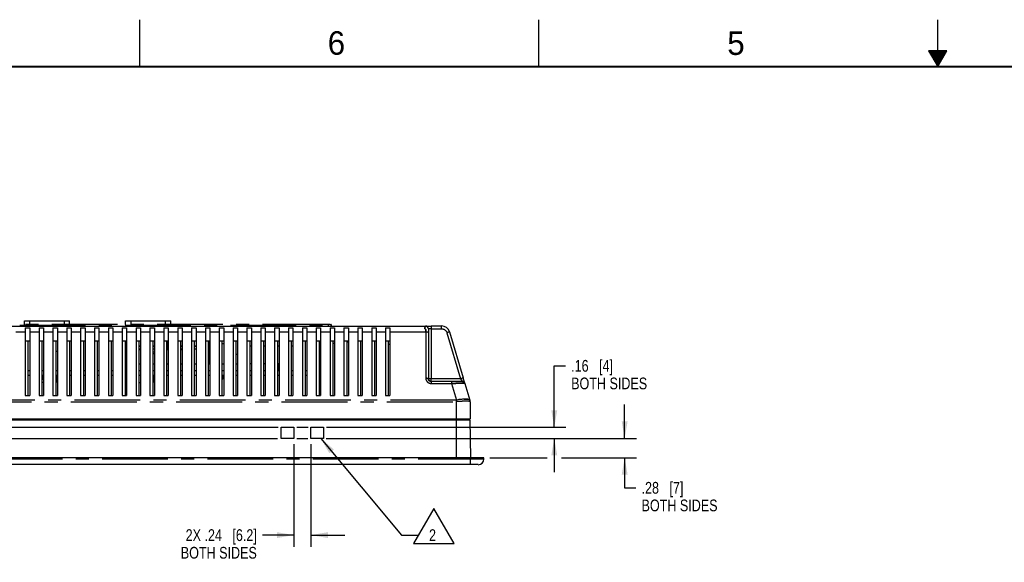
# Model space of a CAD drawing. Header units: inches. Extents: x 0 to 34, y 0 to 22.
# Tile 7 of 31: x 7.2 to 17.7, y 16.2 to 22. Entities that reach past the tile are written whole.
import ezdxf

# ---------------------------------------------------------------- set-up
doc = ezdxf.new("R2010")
doc.units = ezdxf.units.IN
doc.header["$LTSCALE"] = 1.87
doc.header["$MEASUREMENT"] = 0
doc.linetypes.add('CENTER', pattern=[0.6, 0.375, -0.075, 0.075, -0.075])
doc.layers.get('0').update_dxf_attribs({"linetype": 'CONTINUOUS'})
for name, color, linetype in [('DEFAULT_1', 7, 'CENTER'), ('DETAIL', 7, 'CONTINUOUS'), ('DIMENSIONS', 7, 'CONTINUOUS')]:
    doc.layers.add(name, color=color, linetype=linetype)
doc.styles.get("Standard").update_dxf_attribs({"font": 'txt', "width": 0.8})
doc.styles.add('TEXTSTYLE_2', font='txt')
doc.dimstyles.new('DIMSTYLE_2', dxfattribs={"dimtxt": 0.125, "dimasz": 0.18, "dimexe": 0.18, "dimexo": 0.0625, "dimgap": 0.09, "dimtad": 0, "dimtih": 1, "dimtoh": 1, "dimdec": 1, "dimlfac": 1.333333, "dimzin": 4, "dimdsep": 46, "dimtxsty": 'STANDARD', "dimblk": '_FILLED', "dimblk1": '_FILLED', "dimblk2": '_FILLED', "dimcen": 0.09, "dimadec": 0, "dimazin": 0, "dimtfac": 1, "dimtdec": 1, "dimtofl": 0, "dimtmove": 0, "dimatfit": 3, "dimldrblk": '_FILLED', "dimfxl": 1, "dimtolj": 1, "dimtzin": 4, "dimarcsym": 0})
doc.dimstyles.get("Standard").update_dxf_attribs({"dimtxt": 0.125, "dimasz": 0.18, "dimexe": 0.18, "dimexo": 0.0625, "dimgap": 0.09, "dimtad": 0, "dimtih": 1, "dimtoh": 1, "dimdec": 3, "dimzin": 4, "dimdsep": 46, "dimtxsty": 'STANDARD', "dimblk": '_FILLED', "dimblk1": '_FILLED', "dimblk2": '_FILLED', "dimcen": 0.09, "dimadec": 0, "dimazin": 0, "dimtol": 1, "dimtp": 0.01, "dimtm": 0.01, "dimtfac": 1, "dimtdec": 3, "dimtofl": 0, "dimtmove": 0, "dimatfit": 3, "dimldrblk": '_FILLED', "dimfxl": 1, "dimtolj": 1, "dimtzin": 4, "dimarcsym": 0})

# ---------------------------------------------------------------- blocks, each defined once
blk = doc.blocks.new('_FILLED')
at = {"color": 0, "linetype": 'BYBLOCK'}
blk.add_solid([(0, 0), (-1, 0.174), (-1, -0.174)], dxfattribs=at)
blk = doc.blocks.new('*D32')
at = {"layer": 'DIMENSIONS', "color": 2, "linetype": 'CONTINUOUS'}
for p, q in [((10.14, 17.48), (10.14, 16.387)), ((10.323, 17.48), (10.323, 16.387)), ((10.14, 16.512), (9.808, 16.512)), ((10.323, 16.512), (10.683, 16.512))]:
    blk.add_line(p, q, dxfattribs=at)
at = {"layer": 'DIMENSIONS', "color": 2, "linetype": 'CONTINUOUS', "xscale": 0.18, "yscale": 0.18, "zscale": 0.18}
blk.add_blockref('_FILLED', (10.14, 16.512), dxfattribs=at)
at = {"layer": 'DIMENSIONS', "color": 2, "linetype": 'CONTINUOUS', "xscale": 0.18, "yscale": 0.18, "zscale": 0.18, "rotation": 180}
blk.add_blockref('_FILLED', (10.323, 16.512), dxfattribs=at)
at = {"layer": 'DIMENSIONS', "color": 2, "linetype": 'CONTINUOUS', "insert": (9.746, 16.574), "char_height": 0.125, "width": 1.225, "attachment_point": 3, "line_spacing_factor": 0.9}
blk.add_mtext('2X .24{\\Ftxt.shx;\\W1.000000;\\H0.125000; }[6.2]\\PBOTH SIDES', dxfattribs=at)
blk = doc.blocks.new('*D33')
at = {"layer": 'DIMENSIONS', "color": 2, "linetype": 'CONTINUOUS'}
for p, q in [((12.915, 17.66), (12.915, 18.315)), ((12.915, 18.315), (13.033, 18.315)), ((4.886, 17.66), (4.964, 17.66)), ((5.168, 17.66), (9.972, 17.66)), ((10.172, 17.66), (10.293, 17.66)), ((10.487, 17.66), (13.04, 17.66)), ((4.885, 17.542), (4.961, 17.542)), ((5.167, 17.542), (9.968, 17.542)), ((10.172, 17.542), (10.291, 17.542)), ((10.484, 17.542), (13.04, 17.542)), ((12.915, 17.542), (12.915, 17.182))]:
    blk.add_line(p, q, dxfattribs=at)
at = {"layer": 'DIMENSIONS', "color": 2, "linetype": 'CONTINUOUS', "xscale": 0.18, "yscale": 0.18, "zscale": 0.18}
for p, rotation in [((12.915, 17.66), 270), ((12.915, 17.542), 90)]:
    blk.add_blockref('_FILLED', p, dxfattribs=dict(at, rotation=rotation))
at = {"layer": 'DIMENSIONS', "color": 2, "linetype": 'CONTINUOUS', "insert": (13.095, 18.377), "char_height": 0.125, "width": 1, "attachment_point": 1, "line_spacing_factor": 0.9}
blk.add_mtext('.16{\\Ftxt.shx;\\W1.000000;\\H0.125000; }[4]\\PBOTH SIDES', dxfattribs=at)
blk = doc.blocks.new('*D34')
at = {"layer": 'DIMENSIONS', "color": 2, "linetype": 'CONTINUOUS'}
for p, q in [((13.665, 17.542), (13.665, 17.902)), ((10.518, 17.542), (13.79, 17.542)), ((12.228, 17.336), (12.841, 17.336)), ((12.991, 17.336), (13.79, 17.336)), ((13.665, 17.336), (13.665, 17.015)), ((13.665, 17.015), (13.783, 17.015))]:
    blk.add_line(p, q, dxfattribs=at)
at = {"layer": 'DIMENSIONS', "color": 2, "linetype": 'CONTINUOUS', "xscale": 0.18, "yscale": 0.18, "zscale": 0.18}
for p, rotation in [((13.665, 17.542), 270), ((13.665, 17.336), 90)]:
    blk.add_blockref('_FILLED', p, dxfattribs=dict(at, rotation=rotation))
at = {"layer": 'DIMENSIONS', "color": 2, "linetype": 'CONTINUOUS', "insert": (13.845, 17.078), "char_height": 0.125, "width": 1, "attachment_point": 1, "line_spacing_factor": 0.9}
blk.add_mtext('.28{\\Ftxt.shx;\\W1.000000;\\H0.125000; }[7]\\PBOTH SIDES', dxfattribs=at)
blk = doc.blocks.new('FLAG_TRIANGLE_BL3', base_point=(11.569, 16.608))
at = {"layer": 'DETAIL', "color": 2, "linetype": 'CONTINUOUS'}
for p, q in [((11.633, 16.796), (11.416, 16.421)), ((11.849, 16.421), (11.633, 16.796)), ((11.289, 16.512), (11.469, 16.512)), ((11.416, 16.421), (11.849, 16.421))]:
    blk.add_line(p, q, dxfattribs=at)
at = {"layer": 'DETAIL', "color": 2, "linetype": 'CONTINUOUS', "width": 0.8}
blk.add_text('2', height=0.125, dxfattribs=at).set_placement((11.581, 16.449))

msp = doc.modelspace()

# ---------------------------------------------------------------- linework, layer by layer
at = {"color": 2, "linetype": 'CONTINUOUS'}
for p, q in [((8.5, 21.5), (8.5, 22)), ((12.75, 21.5), (12.75, 22)), ((17, 21.5), (17, 22)), ((16.902, 21.67), (17, 21.5)), ((17.098, 21.67), (16.902, 21.67)), ((16.908, 21.66), (17.092, 21.66)), ((16.913, 21.65), (17.087, 21.65)), ((16.919, 21.64), (17.081, 21.64)), ((16.925, 21.63), (17.075, 21.63)), ((16.931, 21.62), (17.069, 21.62)), ((17, 21.5), (17.098, 21.67)), ((16.937, 21.61), (17.064, 21.61)), ((16.942, 21.6), (17.058, 21.6)), ((16.948, 21.59), (17.052, 21.59)), ((16.954, 21.58), (17.046, 21.58)), ((16.96, 21.57), (17.04, 21.57)), ((16.965, 21.56), (17.035, 21.56)), ((16.971, 21.55), (17.029, 21.55)), ((16.977, 21.54), (17.023, 21.54)), ((16.983, 21.53), (17.017, 21.53)), ((16.988, 21.52), (17.012, 21.52)), ((16.994, 21.51), (17.006, 21.51))]:
    msp.add_line(p, q, dxfattribs=at)
at = {"color": 7, "linetype": 'CONTINUOUS'}
for p, q in [((7.27, 18.753), (7.27, 18.792)), ((7.27, 18.792), (7.752, 18.792)), ((7.752, 18.753), (7.752, 18.792)), ((8.347, 18.753), (8.347, 18.792)), ((8.347, 18.792), (8.83, 18.792)), ((8.83, 18.753), (8.83, 18.792)), ((10.525, 18.753), (10.506, 18.753)), ((10.513, 18.753), (10.506, 18.753)), ((11.539, 18.707), (11.542, 18.704)), ((11.544, 18.702), (11.539, 18.707)), ((11.542, 18.704), (11.544, 18.702)), ((11.544, 18.702), (11.545, 18.7)), ((11.545, 18.701), (11.544, 18.702)), ((11.546, 18.693), (11.545, 18.687)), ((11.545, 18.687), (11.546, 18.693)), ((11.545, 18.687), (11.545, 18.682)), ((11.545, 18.681), (11.545, 18.687)), ((11.545, 18.682), (11.545, 18.678)), ((9.242, 18.332), (9.242, 18.58)), ((7.603, 18.47), (7.621, 18.47)), ((8.359, 18.484), (8.342, 18.484)), ((8.507, 18.484), (8.489, 18.484)), ((8.802, 18.484), (8.789, 18.484)), ((8.95, 18.484), (8.932, 18.484)), ((9.375, 18.552), (9.393, 18.552)), ((7.326, 18.262), (7.308, 18.262)), ((7.474, 18.262), (7.456, 18.262)), ((7.621, 18.262), (7.603, 18.262)), ((7.769, 18.262), (7.751, 18.262)), ((7.916, 18.262), (7.899, 18.262)), ((8.064, 18.262), (8.046, 18.262)), ((8.212, 18.262), (8.194, 18.262)), ((8.359, 18.262), (8.342, 18.262)), ((8.507, 18.332), (8.489, 18.332)), ((8.507, 18.262), (8.489, 18.262)), ((8.655, 18.332), (8.637, 18.332)), ((8.655, 18.262), (8.637, 18.262)), ((8.802, 18.332), (8.785, 18.332)), ((8.802, 18.262), (8.785, 18.262)), ((8.95, 18.332), (8.932, 18.332)), ((8.95, 18.262), (8.932, 18.262)), ((9.098, 18.332), (9.08, 18.332)), ((9.098, 18.262), (9.08, 18.262)), ((9.245, 18.332), (9.227, 18.332)), ((9.245, 18.262), (9.227, 18.262)), ((9.242, 18.336), (9.245, 18.336)), ((9.375, 18.336), (9.393, 18.336)), ((9.393, 18.332), (9.375, 18.332)), ((9.393, 18.262), (9.375, 18.262)), ((9.389, 18.332), (9.389, 18.336)), ((9.54, 18.332), (9.523, 18.332)), ((9.54, 18.262), (9.523, 18.262)), ((9.688, 18.337), (9.67, 18.337)), ((9.688, 18.262), (9.67, 18.262)), ((9.676, 18.262), (9.676, 18.337)), ((9.836, 18.337), (9.818, 18.337)), ((9.836, 18.262), (9.818, 18.262)), ((9.983, 18.337), (9.966, 18.337)), ((9.983, 18.262), (9.966, 18.262)), ((9.969, 18.337), (9.969, 18.262)), ((10.131, 18.262), (10.113, 18.262)), ((10.279, 18.262), (10.261, 18.262)), ((10.426, 18.262), (10.409, 18.262)), ((7.308, 18.215), (7.326, 18.215)), ((7.456, 18.215), (7.474, 18.215)), ((7.465, 18.215), (7.465, 18.174)), ((7.465, 18.174), (7.474, 18.174)), ((7.603, 18.215), (7.621, 18.215)), ((7.607, 18.138), (7.607, 18.215)), ((7.619, 18.215), (7.619, 18.138)), ((7.751, 18.215), (7.769, 18.215)), ((7.899, 18.215), (7.916, 18.215)), ((8.046, 18.215), (8.064, 18.215)), ((8.194, 18.215), (8.212, 18.215)), ((8.342, 18.215), (8.359, 18.215)), ((8.489, 18.215), (8.507, 18.215)), ((8.492, 18.138), (8.492, 18.215)), ((8.637, 18.215), (8.655, 18.215)), ((8.644, 18.215), (8.644, 18.138)), ((8.785, 18.215), (8.802, 18.215)), ((8.932, 18.215), (8.95, 18.215)), ((9.08, 18.215), (9.098, 18.215)), ((9.227, 18.215), (9.245, 18.215)), ((9.375, 18.215), (9.393, 18.215)), ((9.389, 18.185), (9.389, 18.215)), ((9.523, 18.215), (9.54, 18.215)), ((9.67, 18.215), (9.688, 18.215)), ((9.67, 18.153), (9.676, 18.153)), ((9.676, 18.153), (9.676, 18.215)), ((9.818, 18.215), (9.836, 18.215)), ((9.966, 18.215), (9.983, 18.215)), ((10.113, 18.215), (10.131, 18.215)), ((10.261, 18.215), (10.279, 18.215)), ((10.409, 18.215), (10.426, 18.215)), ((11.917, 18.177), (11.924, 18.166)), ((11.917, 18.177), (11.921, 18.171)), ((11.921, 18.171), (11.924, 18.166)), ((11.924, 18.166), (11.932, 18.152)), ((11.924, 18.166), (11.933, 18.15)), ((11.933, 18.15), (11.934, 18.148)), ((11.933, 18.15), (11.934, 18.148)), ((7.474, 18.138), (7.456, 18.138)), ((7.603, 18.138), (7.607, 18.138)), ((7.621, 18.138), (7.619, 18.138)), ((8.492, 18.138), (8.507, 18.138)), ((8.644, 18.138), (8.637, 18.138)), ((11.821, 18.148), (11.934, 18.148)), ((11.907, 18.148), (11.821, 18.148)), ((11.914, 18.148), (11.907, 18.148)), ((11.924, 18.148), (11.914, 18.148)), ((11.928, 18.148), (11.924, 18.148)), ((11.929, 18.148), (11.928, 18.148)), ((11.934, 18.148), (11.929, 18.148)), ((11.94, 18.147), (11.941, 18.147)), ((3.13, 17.74), (12.018, 17.74)), ((12.009, 17.74), (12.009, 17.749)), ((12.025, 17.336), (12.018, 17.74)), ((10.007, 17.66), (10.14, 17.66)), ((10.007, 17.542), (10.007, 17.66)), ((10.14, 17.66), (10.14, 17.542)), ((10.323, 17.66), (10.456, 17.66)), ((10.323, 17.542), (10.323, 17.66)), ((10.456, 17.66), (10.456, 17.542)), ((10.14, 17.542), (10.007, 17.542)), ((10.456, 17.542), (10.323, 17.542)), ((12.165, 17.336), (2.982, 17.336)), ((12.165, 17.321), (12.165, 17.336)), ((12.106, 17.262), (3.041, 17.262))]:
    msp.add_line(p, q, dxfattribs=at)
at = {"color": 6, "linetype": 'CONTINUOUS'}
for p, q in [((3.543, 18.738), (11.604, 18.738)), ((7.178, 18.675), (7.279, 18.675)), ((7.279, 18.72), (7.279, 18)), ((7.279, 18.72), (7.326, 18.72)), ((7.326, 18.72), (7.326, 18)), ((7.326, 18.675), (7.426, 18.675)), ((7.426, 18.72), (7.426, 18)), ((7.426, 18.72), (7.474, 18.72)), ((7.474, 18.72), (7.474, 18)), ((7.474, 18.675), (7.574, 18.675)), ((7.574, 18.72), (7.574, 18)), ((7.574, 18.72), (7.621, 18.72)), ((7.621, 18.72), (7.621, 18)), ((7.621, 18.675), (7.722, 18.675)), ((7.722, 18.72), (7.722, 18)), ((7.722, 18.72), (7.769, 18.72)), ((7.769, 18.72), (7.769, 18)), ((7.769, 18.675), (7.869, 18.675)), ((7.869, 18.72), (7.869, 18)), ((7.869, 18.72), (7.916, 18.72)), ((7.916, 18.72), (7.916, 18)), ((7.916, 18.675), (8.017, 18.675)), ((8.017, 18.72), (8.017, 18)), ((8.017, 18.72), (8.064, 18.72)), ((8.064, 18.72), (8.064, 18)), ((8.064, 18.675), (8.164, 18.675)), ((8.164, 18.72), (8.164, 18)), ((8.164, 18.72), (8.212, 18.72)), ((8.212, 18.72), (8.212, 18)), ((8.212, 18.675), (8.312, 18.675)), ((8.312, 18.72), (8.359, 18.72)), ((8.312, 18.72), (8.312, 18)), ((8.359, 18.72), (8.359, 18)), ((8.359, 18.675), (8.46, 18.675)), ((8.46, 18.72), (8.507, 18.72)), ((8.46, 18.72), (8.46, 18)), ((8.507, 18.72), (8.507, 18)), ((8.507, 18.675), (8.607, 18.675)), ((8.607, 18.72), (8.655, 18.72)), ((8.607, 18.72), (8.607, 18)), ((8.655, 18.72), (8.655, 18)), ((8.655, 18.675), (8.755, 18.675)), ((8.755, 18.72), (8.802, 18.72)), ((8.755, 18.72), (8.755, 18)), ((8.802, 18.72), (8.802, 18)), ((8.802, 18.675), (8.903, 18.675)), ((8.903, 18.72), (8.95, 18.72)), ((8.903, 18.72), (8.903, 18)), ((8.95, 18.72), (8.95, 18)), ((8.95, 18.675), (9.05, 18.675)), ((9.05, 18.72), (9.098, 18.72)), ((9.05, 18.72), (9.05, 18)), ((9.098, 18.72), (9.098, 18)), ((9.098, 18.675), (9.198, 18.675)), ((9.198, 18.72), (9.245, 18.72)), ((9.198, 18.72), (9.198, 18)), ((9.245, 18.72), (9.245, 18)), ((9.245, 18.675), (9.346, 18.675)), ((9.346, 18.72), (9.393, 18.72)), ((9.346, 18.72), (9.346, 18)), ((9.393, 18.72), (9.393, 18)), ((9.393, 18.675), (9.493, 18.675)), ((9.493, 18.72), (9.54, 18.72)), ((9.493, 18.72), (9.493, 18)), ((9.54, 18.72), (9.54, 18)), ((9.54, 18.675), (9.641, 18.675)), ((9.641, 18.72), (9.688, 18.72)), ((9.641, 18.72), (9.641, 18)), ((9.688, 18.72), (9.688, 18)), ((9.688, 18.675), (9.788, 18.675)), ((9.788, 18.72), (9.836, 18.72)), ((9.788, 18.72), (9.788, 18)), ((9.836, 18.72), (9.836, 18)), ((9.836, 18.675), (9.936, 18.675)), ((9.936, 18.72), (9.983, 18.72)), ((9.936, 18.72), (9.936, 18)), ((9.983, 18.72), (9.983, 18)), ((9.983, 18.675), (10.084, 18.675)), ((10.084, 18.72), (10.131, 18.72)), ((10.084, 18.72), (10.084, 18)), ((10.131, 18.72), (10.131, 18)), ((10.131, 18.675), (10.231, 18.675)), ((10.231, 18.72), (10.279, 18.72)), ((10.231, 18.72), (10.231, 18)), ((10.279, 18.72), (10.279, 18)), ((10.279, 18.675), (10.379, 18.675)), ((10.379, 18.72), (10.426, 18.72)), ((10.379, 18.72), (10.379, 18)), ((10.426, 18.72), (10.426, 18)), ((10.426, 18.675), (10.527, 18.675)), ((10.525, 18.753), (10.536, 18.753)), ((10.527, 18.72), (10.574, 18.72)), ((10.527, 18.72), (10.527, 18)), ((10.541, 18.738), (10.541, 18.747)), ((10.574, 18.72), (10.574, 18)), ((10.574, 18.675), (10.674, 18.675)), ((10.674, 18.72), (10.722, 18.72)), ((10.674, 18.72), (10.674, 18)), ((10.722, 18.72), (10.722, 18)), ((10.722, 18.675), (10.822, 18.675)), ((10.822, 18.72), (10.869, 18.72)), ((10.822, 18.72), (10.822, 18)), ((10.869, 18.72), (10.869, 18)), ((10.869, 18.675), (10.97, 18.675)), ((10.97, 18.72), (11.017, 18.72)), ((10.97, 18.72), (10.97, 18)), ((11.017, 18.72), (11.017, 18)), ((11.017, 18.675), (11.117, 18.675)), ((11.117, 18.72), (11.164, 18.72)), ((11.117, 18.72), (11.117, 18)), ((11.164, 18.72), (11.164, 18)), ((11.164, 18.675), (11.545, 18.675)), ((11.604, 18.709), (11.575, 18.709)), ((11.604, 18.738), (11.604, 18.709)), ((11.715, 18.709), (11.715, 18.738)), ((11.8, 18.675), (11.772, 18.666)), ((7.279, 18.58), (7.326, 18.58)), ((7.308, 18.58), (7.308, 18)), ((7.426, 18.58), (7.474, 18.58)), ((7.456, 18.58), (7.456, 18)), ((7.574, 18.58), (7.621, 18.58)), ((7.603, 18.58), (7.603, 18)), ((7.722, 18.58), (7.769, 18.58)), ((7.751, 18.58), (7.751, 18)), ((7.869, 18.58), (7.916, 18.58)), ((7.899, 18.58), (7.899, 18)), ((8.017, 18.58), (8.064, 18.58)), ((8.046, 18.58), (8.046, 18)), ((8.164, 18.58), (8.212, 18.58)), ((8.194, 18.58), (8.194, 18)), ((8.312, 18.58), (8.359, 18.58)), ((8.342, 18.58), (8.342, 18)), ((8.46, 18.58), (8.507, 18.58)), ((8.489, 18.58), (8.489, 18)), ((8.607, 18.58), (8.655, 18.58)), ((8.637, 18.58), (8.637, 18)), ((8.755, 18.58), (8.802, 18.58)), ((8.785, 18.58), (8.785, 18)), ((8.795, 18.526), (8.795, 18.58)), ((8.903, 18.58), (8.95, 18.58)), ((8.932, 18.58), (8.932, 18)), ((9.05, 18.58), (9.098, 18.58)), ((9.08, 18.58), (9.08, 18)), ((9.198, 18.58), (9.245, 18.58)), ((9.227, 18.58), (9.227, 18)), ((9.346, 18.58), (9.393, 18.58)), ((9.375, 18.58), (9.375, 18)), ((9.493, 18.58), (9.54, 18.58)), ((9.523, 18.58), (9.523, 18)), ((9.641, 18.58), (9.688, 18.58)), ((9.67, 18.58), (9.67, 18)), ((9.788, 18.58), (9.836, 18.58)), ((9.818, 18.58), (9.818, 18)), ((9.936, 18.58), (9.983, 18.58)), ((9.966, 18.58), (9.966, 18)), ((10.084, 18.58), (10.131, 18.58)), ((10.113, 18.58), (10.113, 18)), ((10.231, 18.58), (10.279, 18.58)), ((10.261, 18.58), (10.261, 18)), ((10.379, 18.58), (10.426, 18.58)), ((10.409, 18.58), (10.409, 18)), ((10.527, 18.58), (10.574, 18.58)), ((10.556, 18.58), (10.556, 18)), ((10.674, 18.58), (10.722, 18.58)), ((10.704, 18.58), (10.704, 18)), ((10.712, 18.567), (10.718, 18.579)), ((10.822, 18.58), (10.869, 18.58)), ((10.851, 18.58), (10.851, 18)), ((10.97, 18.58), (11.017, 18.58)), ((10.999, 18.58), (10.999, 18)), ((11.117, 18.58), (11.164, 18.58)), ((11.147, 18.58), (11.147, 18)), ((8.342, 18.526), (8.359, 18.526)), ((8.359, 18.521), (8.342, 18.521)), ((8.359, 18.492), (8.342, 18.492)), ((8.489, 18.526), (8.507, 18.526)), ((8.507, 18.521), (8.489, 18.521)), ((8.507, 18.492), (8.489, 18.492)), ((8.637, 18.526), (8.655, 18.526)), ((8.655, 18.521), (8.637, 18.521)), ((8.655, 18.492), (8.637, 18.492)), ((8.785, 18.526), (8.802, 18.526)), ((8.802, 18.521), (8.785, 18.521)), ((8.802, 18.492), (8.785, 18.492)), ((8.789, 18.459), (8.789, 18.492)), ((8.796, 18.492), (8.796, 18.521)), ((8.932, 18.526), (8.95, 18.526)), ((8.95, 18.521), (8.932, 18.521)), ((8.95, 18.492), (8.932, 18.492)), ((9.08, 18.526), (9.098, 18.526)), ((9.098, 18.521), (9.08, 18.521)), ((9.098, 18.492), (9.08, 18.492)), ((9.227, 18.555), (9.242, 18.555)), ((9.67, 18.526), (9.688, 18.526)), ((9.818, 18.526), (9.836, 18.526)), ((9.966, 18.526), (9.983, 18.526)), ((10.113, 18.526), (10.131, 18.526)), ((10.704, 18.56), (10.712, 18.567)), ((11.147, 18.546), (11.164, 18.546)), ((8.655, 18.459), (8.636, 18.459)), ((8.637, 18.447), (8.655, 18.447)), ((8.785, 18.455), (8.789, 18.459)), ((8.789, 18.459), (8.785, 18.459)), ((9.227, 18.437), (9.242, 18.437)), ((9.523, 18.437), (9.54, 18.437)), ((11.917, 18.177), (11.575, 18.177)), ((11.592, 18.15), (11.582, 18.158)), ((11.604, 18.148), (11.592, 18.15)), ((11.604, 18.148), (11.604, 18.177)), ((11.963, 18.126), (11.945, 18.185)), ((11.821, 18.148), (11.604, 18.148)), ((11.939, 18.147), (11.934, 18.148)), ((11.934, 18.148), (11.946, 18.145)), ((11.941, 18.147), (11.939, 18.147)), ((7.279, 18), (7.326, 18)), ((7.426, 18), (7.474, 18)), ((7.574, 18), (7.621, 18)), ((7.722, 18), (7.769, 18)), ((7.869, 18), (7.916, 18)), ((8.017, 18), (8.064, 18)), ((8.164, 18), (8.212, 18)), ((8.312, 18), (8.359, 18)), ((8.46, 18), (8.507, 18)), ((8.607, 18), (8.655, 18)), ((8.755, 18), (8.802, 18)), ((8.903, 18), (8.95, 18)), ((9.05, 18), (9.098, 18)), ((9.198, 18), (9.245, 18)), ((9.346, 18), (9.393, 18)), ((9.493, 18), (9.54, 18)), ((9.641, 18), (9.688, 18)), ((9.788, 18), (9.836, 18)), ((9.936, 18), (9.983, 18)), ((10.084, 18), (10.131, 18)), ((10.231, 18), (10.279, 18)), ((10.379, 18), (10.426, 18)), ((10.527, 18), (10.574, 18)), ((10.674, 18), (10.722, 18)), ((10.822, 18), (10.869, 18)), ((10.97, 18), (11.017, 18)), ((11.117, 18), (11.164, 18)), ((12.015, 17.949), (12.015, 17.949)), ((3.13, 17.749), (12.018, 17.749))]:
    msp.add_line(p, q, dxfattribs=at)
at = {"color": 7, "linetype": 'CONTINUOUS', "const_width": 0.02}
msp.add_lwpolyline([(33.5, 21.5), (0.5, 21.5)], dxfattribs=at)
at = {"color": 6, "linetype": 'CONTINUOUS'}
for points in [[(11.582, 18.158), (11.576, 18.169), (11.575, 18.177)], [(11.946, 18.145), (11.957, 18.138), (11.963, 18.126)]]:
    msp.add_lwpolyline(points, dxfattribs=at)
at = {"color": 7, "linetype": 'CONTINUOUS'}
for centre, radius, start, end in [((11.546, 18.714), 0.0106, 176.5965, 182.9862), ((11.544, 18.714), 0.00846, 172.9596, 184.9016), ((10.362, 18.638), 1.184, 1.9173, 2.0781), ((11.674, 18.684), 0.129, 182.8618, 184.2098), ((11.421, 18.674), 0.125, 0.4272, 1.8271), ((9.375, 18.185), 0.0148, 271.5177, 0), ((11.604, 18.177), 0.0295, 179.9983, 269.4888), ((11.756, 18.051), 0.203, 29.2677, 29.8531), ((11.935, 18.118), 0.0293, 79.9493, 90.0716), ((11.934, 18.117), 0.031, 78.9684, 79.9053), ((11.975, 17.804), 0.156, 85.473, 86.0643), ((11.975, 17.812), 0.148, 85.3242, 85.6776), ((11.995, 17.922), 0.0356, 69.3575, 70.9936), ((11.995, 17.924), 0.0342, 69.2366, 70.9346), ((12.106, 17.321), 0.0591, 270, 360)]:
    msp.add_arc(centre, radius, start, end, dxfattribs=at)
at = {"color": 6, "linetype": 'CONTINUOUS'}
for centre, radius, start, end in [((11.545, 18.709), 0.0295, 0, 90), ((11.715, 18.65), 0.0886, 16.5044, 90), ((11.932, 18.114), 0.0328, 21.4859, 84.9641), ((11.959, 17.932), 0.0592, 0.0165, 16.4878)]:
    msp.add_arc(centre, radius, start, end, dxfattribs=at)
at = {"color": 7, "linetype": 'CONTINUOUS'}
for points, knots in [([(11.539, 18.73), (11.538, 18.729), (11.537, 18.728), (11.535, 18.725), (11.536, 18.723)], [0, 0, 0, 0, 0.29597, 1, 1, 1, 1]), ([(11.536, 18.724), (11.535, 18.725), (11.536, 18.728), (11.538, 18.729), (11.539, 18.73)], [0, 0, 0, 0, 0.46154, 1, 1, 1, 1]), ([(11.539, 18.73), (11.541, 18.731), (11.544, 18.731), (11.547, 18.735), (11.546, 18.736)], [0, 0, 0, 0, 0.67582, 1, 1, 1, 1]), ([(11.546, 18.735), (11.546, 18.734), (11.543, 18.732), (11.541, 18.731), (11.539, 18.73)], [0, 0, 0, 0, 0.3374, 1, 1, 1, 1]), ([(11.545, 18.738), (11.545, 18.738), (11.545, 18.738), (11.545, 18.738), (11.545, 18.737)], [0, 0, 0, 0, 0.390294, 1, 1, 1, 1]), ([(11.546, 18.736), (11.546, 18.736), (11.545, 18.736), (11.545, 18.737), (11.545, 18.738)], [0, 0, 0, 0, 0.352911, 1, 1, 1, 1]), ([(11.971, 17.96), (11.956, 17.96), (11.924, 17.958), (11.891, 17.953), (11.874, 17.949)], [0, 0, 0, 0, 0.458538, 1, 1, 1, 1]), ([(11.956, 17.96), (11.959, 17.96), (11.969, 17.96), (11.979, 17.96), (11.986, 17.96)], [0, 0, 0, 0, 0.277527, 1, 1, 1, 1]), ([(11.986, 17.96), (11.985, 17.96), (11.98, 17.96), (11.975, 17.96), (11.971, 17.96)], [0, 0, 0, 0, 0.234156, 1, 1, 1, 1]), ([(12.006, 17.956), (12.005, 17.957), (11.999, 17.958), (11.993, 17.959), (11.987, 17.96)], [0, 0, 0, 0, 0.206461, 1, 1, 1, 1]), ([(11.987, 17.959), (11.989, 17.959), (11.996, 17.959), (12.002, 17.958), (12.006, 17.956)], [0, 0, 0, 0, 0.29359, 1, 1, 1, 1]), ([(12.015, 17.949), (12.015, 17.95), (12.013, 17.953), (12.01, 17.955), (12.007, 17.956)], [0, 0, 0, 0, 0.198091, 1, 1, 1, 1]), ([(12.007, 17.956), (12.008, 17.955), (12.011, 17.954), (12.015, 17.952), (12.015, 17.949)], [0, 0, 0, 0, 0.31948, 1, 1, 1, 1])]:
    msp.add_open_spline(points, degree=3, knots=knots, dxfattribs=at)
at = {"color": 6, "linetype": 'CONTINUOUS'}
msp.add_open_spline([(11.536, 18.724), (11.536, 18.723), (11.536, 18.72), (11.536, 18.718), (11.536, 18.715)], degree=3, knots=[0, 0, 0, 0, 0.231818, 1, 1, 1, 1], dxfattribs=at)
at = {"color": 7, "linetype": 'CONTINUOUS'}
for points in [[(11.536, 18.714), (11.536, 18.712), (11.536, 18.711), (11.537, 18.71)], [(11.537, 18.71), (11.536, 18.711), (11.536, 18.712), (11.536, 18.714)], [(11.537, 18.71), (11.537, 18.709), (11.538, 18.708), (11.539, 18.707)], [(11.539, 18.707), (11.538, 18.708), (11.537, 18.709), (11.537, 18.71)], [(11.545, 18.737), (11.546, 18.737), (11.546, 18.736), (11.546, 18.735)], [(11.546, 18.697), (11.546, 18.698), (11.545, 18.7), (11.545, 18.701)], [(11.545, 18.7), (11.546, 18.699), (11.546, 18.698), (11.546, 18.697)], [(11.546, 18.697), (11.546, 18.695), (11.546, 18.694), (11.546, 18.693)], [(11.546, 18.693), (11.546, 18.694), (11.546, 18.695), (11.546, 18.697)], [(11.604, 18.148), (11.6, 18.148), (11.596, 18.148), (11.592, 18.15)]]:
    msp.add_open_spline(points, degree=3, dxfattribs=at)
at = {"color": 6, "linetype": 'CONTINUOUS'}
msp.add_open_spline([(11.935, 18.144), (11.935, 18.145), (11.936, 18.146), (11.937, 18.147)], degree=3, dxfattribs=at)
at = {"layer": 'DEFAULT_1', "color": 7, "linetype": 'CENTER'}
for p, q in [((7.329, 18.753), (7.329, 18.792)), ((7.693, 18.792), (7.693, 18.753)), ((8.406, 18.753), (8.406, 18.792)), ((8.771, 18.792), (8.771, 18.753)), ((11.87, 17.749), (11.87, 17.336)), ((12.165, 17.321), (2.982, 17.321)), ((12.018, 17.336), (12.018, 17.262))]:
    msp.add_line(p, q, dxfattribs=at)
at = {"layer": 'DEFAULT_1', "color": 6, "linetype": 'CENTER'}
for p, q in [((10.506, 18.753), (7.22, 18.753)), ((7.22, 18.747), (10.541, 18.747)), ((10.506, 18.753), (10.506, 18.738)), ((11.545, 18.675), (11.545, 18.185)), ((11.575, 18.709), (11.575, 18.177)), ((11.715, 18.738), (11.604, 18.738)), ((11.604, 18.709), (11.715, 18.709)), ((11.604, 18.709), (11.604, 18.177)), ((11.8, 18.675), (11.945, 18.185)), ((11.772, 18.666), (11.917, 18.177)), ((10.556, 18.555), (10.574, 18.555)), ((11.945, 18.185), (11.917, 18.177)), ((11.604, 18.148), (11.604, 18.126)), ((11.604, 18.126), (11.821, 18.126)), ((11.821, 18.148), (11.821, 18.126)), ((11.821, 18.126), (11.874, 17.949)), ((11.963, 18.126), (12.015, 17.949)), ((11.87, 17.949), (3.278, 17.949)), ((11.87, 17.949), (11.87, 17.749)), ((3.278, 17.932), (11.87, 17.932)), ((11.876, 17.933), (11.87, 17.932)), ((11.959, 17.937), (11.957, 17.937)), ((12.018, 17.932), (12.018, 17.749))]:
    msp.add_line(p, q, dxfattribs=at)
for centre, radius, start, end in [((10.536, 18.747), 0.00591, 0, 90), ((10.445, 17.738), 1.444, 7.7505, 8.4218), ((11.959, 17.933), 0.0582, 359.7359, 16.4407)]:
    msp.add_arc(centre, radius, start, end, dxfattribs=at)
for points, knots in [([(11.575, 18.666), (11.575, 18.668), (11.572, 18.671), (11.562, 18.674), (11.552, 18.675), (11.545, 18.675)], [0, 0, 0, 0, 0.122846, 0.340898, 1, 1, 1, 1]), ([(11.545, 18.185), (11.552, 18.185), (11.562, 18.185), (11.572, 18.181), (11.575, 18.178), (11.575, 18.177)], [0, 0, 0, 0, 0.659132, 0.87718, 1, 1, 1, 1]), ([(11.821, 18.126), (11.839, 18.127), (11.865, 18.128), (11.899, 18.129), (11.92, 18.13), (11.937, 18.129), (11.95, 18.129), (11.958, 18.128), (11.962, 18.127), (11.963, 18.127), (11.963, 18.126)], [0, 0, 0, 0, 0.380642, 0.552766, 0.703542, 0.827212, 0.919116, 0.976584, 0.992239, 1, 1, 1, 1]), ([(11.957, 17.937), (11.951, 17.937), (11.924, 17.936), (11.897, 17.934), (11.876, 17.933)], [0, 0, 0, 0, 0.228558, 1, 1, 1, 1]), ([(12.018, 17.933), (12.017, 17.933), (12.015, 17.934), (12.01, 17.936), (11.999, 17.937), (11.981, 17.937), (11.967, 17.937), (11.959, 17.937)], [0, 0, 0, 0, 0.034482, 0.094395, 0.294761, 0.60006, 1, 1, 1, 1])]:
    msp.add_open_spline(points, degree=3, knots=knots, dxfattribs=at)
for points in [[(11.715, 18.709), (11.728, 18.709), (11.753, 18.7), (11.769, 18.678), (11.772, 18.666)], [(11.545, 18.185), (11.545, 18.174), (11.549, 18.163), (11.555, 18.153)], [(11.555, 18.153), (11.558, 18.148), (11.563, 18.143), (11.568, 18.139)], [(11.568, 18.139), (11.573, 18.135), (11.579, 18.132), (11.585, 18.13)], [(11.585, 18.13), (11.591, 18.128), (11.598, 18.127), (11.604, 18.126)], [(11.874, 17.949), (11.873, 17.949), (11.871, 17.949), (11.87, 17.949)]]:
    msp.add_open_spline(points, degree=3, dxfattribs=at)

# ---------------------------------------------------------------- block references
at = {"layer": 'DETAIL', "color": 2, "linetype": 'CONTINUOUS'}
msp.add_blockref('FLAG_TRIANGLE_BL3', (11.569, 16.608), dxfattribs=at)

# ---------------------------------------------------------------- texts
at = {"color": 2, "linetype": 'CONTINUOUS', "char_height": 0.25, "width": 0.25, "attachment_point": 1, "line_spacing_factor": 0.9, "style": 'TEXTSTYLE_2'}
for s, insert in [('6', (10.501, 21.877)), ('5', (14.758, 21.875))]:
    msp.add_mtext(s, dxfattribs=dict(at, insert=insert))

# ---------------------------------------------------------------- dimensions: what is measured, and where the dimension line sits
at = {"layer": 'DIMENSIONS', "color": 2, "linetype": 'CONTINUOUS'}
for base, p1, p2, picture, middle in [((12.915, 17.66), (4.885, 17.542), (4.886, 17.66), '*D33', (13.595, 18.205)), ((13.665, 17.542), (12.228, 17.336), (10.518, 17.542), '*D34', (14.345, 16.906))]:
    dim = msp.add_linear_dim(base=base, p1=p1, p2=p2, angle=90, text='<>\\PBOTH SIDES', dimstyle='DIMSTYLE_2', dxfattribs=at)
    dim.commit()
    dim.dimension.update_dxf_attribs({"geometry": picture, "text_midpoint": middle, "dimtype": 160})
dim = msp.add_linear_dim(base=(10.323, 16.512), p1=(10.14, 17.48), p2=(10.323, 17.48), text='2X <>\\PBOTH SIDES', dimstyle='DIMSTYLE_2', dxfattribs=at)
dim.commit()
dim.dimension.update_dxf_attribs({"geometry": '*D32', "text_midpoint": (8.696, 16.402), "dimtype": 160})

# ---------------------------------------------------------------- leaders
at = {"layer": 'DETAIL', "color": 2, "linetype": 'CONTINUOUS'}
msp.add_leader([(10.427, 17.542), (11.289, 16.512)], dimstyle='STANDARD', override={"dimtad": 0}, dxfattribs=at)

doc.saveas('drawing.dxf')
